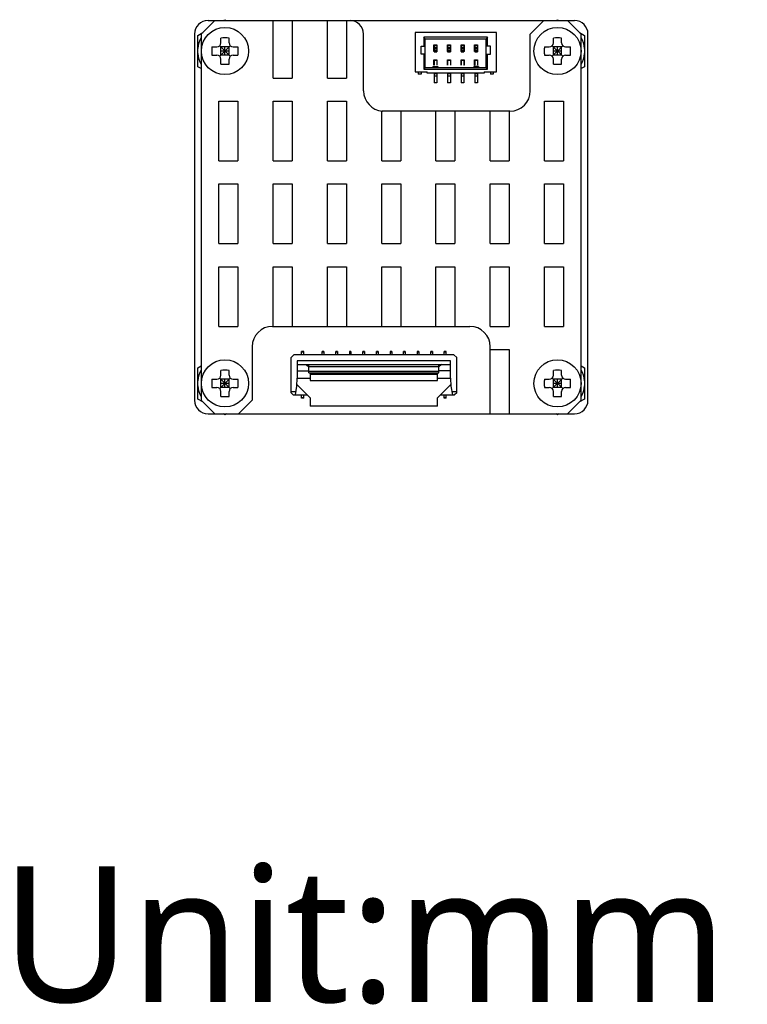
# Model space of a CAD drawing. Header units: millimetres. Extents: x 1441 to 1770, y 148 to 264.
# Tile 5 of 5: x 1716 to 1770, y 148 to 220. Entities that reach past the tile are written whole.
import ezdxf

# ---------------------------------------------------------------- set-up
doc = ezdxf.new("R2010")
doc.units = ezdxf.units.MM
doc.header["$LTSCALE"] = 16.335
doc.layers.get('0').update_dxf_attribs({"linetype": 'CONTINUOUS'})
doc.layers.add('00_COMPONENTS', color=7, linetype='CONTINUOUS')
doc.styles.get("Standard").update_dxf_attribs({"font": 'Roboto-Regular.ttf'})

msp = doc.modelspace()

# ---------------------------------------------------------------- linework, layer by layer
at = {"layer": '00_COMPONENTS', "color": 7}
for p, q in [((1729.5146, 219.2646), (1730.5146, 220.2646)), ((1730.0146, 220.2646), (1757.0146, 220.2646)), ((1731.1617, 220.2646), (1731.2646, 220.324)), ((1731.2646, 220.324), (1731.3675, 220.2646)), ((1734.8146, 216.0146), (1734.8146, 220.2646)), ((1736.2146, 220.2646), (1736.2146, 216.0146)), ((1738.8146, 216.0146), (1738.8146, 220.2646)), ((1740.2146, 220.2646), (1740.2146, 216.0146)), ((1753.7646, 219.2646), (1754.7646, 220.2646)), ((1755.6617, 220.2646), (1755.7646, 220.324)), ((1755.7646, 220.324), (1755.8675, 220.2646)), ((1756.5146, 220.2646), (1757.5146, 219.2646)), ((1729.0146, 219.2646), (1729.0146, 192.2646)), ((1729.2646, 219.1693), (1729.6306, 219.3806)), ((1729.5146, 219.2646), (1729.5146, 192.2646)), ((1741.4789, 215.0802), (1741.4789, 219.2646)), ((1751.2717, 219.3749), (1745.2717, 219.3749)), ((1745.2717, 219.3749), (1745.2717, 216.4749)), ((1751.2717, 216.4749), (1751.2717, 219.3749)), ((1753.7646, 215.0801), (1753.7646, 219.2646)), ((1757.3986, 219.3806), (1757.7646, 219.1693)), ((1757.5146, 192.2646), (1757.5146, 219.2646)), ((1758.0146, 192.2646), (1758.0146, 219.2646)), ((1729.2646, 216.8599), (1729.2646, 219.1693)), ((1730.9646, 218.6146), (1730.9646, 218.9728)), ((1731.5646, 218.6146), (1731.5646, 218.9728)), ((1750.6217, 219.0249), (1745.9217, 219.0249)), ((1746.0217, 218.9249), (1745.9217, 219.0249)), ((1745.9217, 219.0249), (1745.9217, 218.3749)), ((1746.0217, 218.9249), (1750.5217, 218.9249)), ((1746.0217, 216.7749), (1746.0217, 218.9249)), ((1750.6217, 219.0249), (1750.5217, 218.9249)), ((1750.5217, 216.7749), (1750.5217, 218.9249)), ((1750.6217, 218.3749), (1750.6217, 219.0249)), ((1755.4646, 218.6146), (1755.4646, 218.9728)), ((1756.0646, 218.6146), (1756.0646, 218.9728)), ((1757.7646, 219.1693), (1757.7646, 216.8599)), ((1730.3064, 218.3146), (1730.6646, 218.3146)), ((1730.8767, 217.6267), (1731.6525, 218.4024)), ((1730.8767, 218.4024), (1731.6525, 217.6267)), ((1731.5646, 218.3146), (1730.9646, 218.3146)), ((1730.9646, 217.7146), (1730.9646, 218.3146)), ((1731.5646, 218.0146), (1730.9646, 218.0146)), ((1731.2646, 217.7146), (1731.2646, 218.3146)), ((1731.5646, 217.7146), (1731.5646, 218.3146)), ((1731.8646, 218.3146), (1732.2228, 218.3146)), ((1745.7217, 218.3749), (1746.0217, 218.3749)), ((1745.7217, 217.7749), (1745.7217, 218.3749)), ((1746.0217, 217.7749), (1745.7217, 217.7749)), ((1745.9217, 217.7749), (1745.9217, 216.6749)), ((1746.6617, 218.4749), (1746.8817, 218.4749)), ((1746.6617, 217.9749), (1746.6617, 218.4749)), ((1746.6717, 217.9749), (1746.6617, 217.9749)), ((1746.6717, 218.4749), (1746.6717, 217.9649)), ((1746.6717, 218.4519), (1746.8717, 218.4519)), ((1746.6717, 218.4149), (1746.8717, 218.4149)), ((1746.6717, 218.2649), (1746.8717, 218.2649)), ((1746.6717, 218.1649), (1746.8717, 218.1649)), ((1746.6717, 218.0649), (1746.8717, 218.0649)), ((1746.6717, 217.9649), (1746.8717, 217.9649)), ((1746.8717, 218.4749), (1746.8717, 217.9649)), ((1746.8817, 217.9749), (1746.8717, 217.9749)), ((1746.8817, 218.4749), (1746.8817, 217.9749)), ((1747.6617, 218.4749), (1747.8817, 218.4749)), ((1747.6617, 217.9749), (1747.6617, 218.4749)), ((1747.6717, 217.9749), (1747.6617, 217.9749)), ((1747.6717, 218.4749), (1747.6717, 217.9649)), ((1747.6717, 218.4519), (1747.8717, 218.4519)), ((1747.6717, 218.4149), (1747.8717, 218.4149)), ((1747.6717, 218.2649), (1747.8717, 218.2649)), ((1747.6717, 218.1649), (1747.8717, 218.1649)), ((1747.6717, 218.0649), (1747.8717, 218.0649)), ((1747.6717, 217.9649), (1747.8717, 217.9649)), ((1747.8717, 218.4749), (1747.8717, 217.9649)), ((1747.8817, 217.9749), (1747.8717, 217.9749)), ((1747.8817, 218.4749), (1747.8817, 217.9749)), ((1748.6617, 218.4749), (1748.8817, 218.4749)), ((1748.6617, 217.9749), (1748.6617, 218.4749)), ((1748.6717, 217.9749), (1748.6617, 217.9749)), ((1748.6717, 218.4749), (1748.6717, 217.9649)), ((1748.6717, 218.4519), (1748.8717, 218.4519)), ((1748.6717, 218.4149), (1748.8717, 218.4149)), ((1748.6717, 218.2649), (1748.8717, 218.2649)), ((1748.6717, 218.1649), (1748.8717, 218.1649)), ((1748.6717, 218.0649), (1748.8717, 218.0649)), ((1748.6717, 217.9649), (1748.8717, 217.9649)), ((1748.8717, 218.4749), (1748.8717, 217.9649)), ((1748.8817, 217.9749), (1748.8717, 217.9749)), ((1748.8817, 218.4749), (1748.8817, 217.9749)), ((1749.6617, 218.4749), (1749.8817, 218.4749)), ((1749.6617, 217.9749), (1749.6617, 218.4749)), ((1749.6717, 217.9749), (1749.6617, 217.9749)), ((1749.6717, 218.4749), (1749.6717, 217.9649)), ((1749.6717, 218.4519), (1749.8717, 218.4519)), ((1749.6717, 218.4149), (1749.8717, 218.4149)), ((1749.6717, 218.2649), (1749.8717, 218.2649)), ((1749.6717, 218.1649), (1749.8717, 218.1649)), ((1749.6717, 218.0649), (1749.8717, 218.0649)), ((1749.6717, 217.9649), (1749.8717, 217.9649)), ((1749.8717, 218.4749), (1749.8717, 217.9649)), ((1749.8817, 217.9749), (1749.8717, 217.9749)), ((1749.8817, 218.4749), (1749.8817, 217.9749)), ((1750.8217, 218.3749), (1750.5217, 218.3749)), ((1750.5217, 217.7749), (1750.8217, 217.7749)), ((1750.6217, 216.6749), (1750.6217, 217.7749)), ((1750.8217, 217.7749), (1750.8217, 218.3749)), ((1754.8064, 218.3146), (1755.1646, 218.3146)), ((1755.3767, 217.6267), (1756.1525, 218.4024)), ((1755.3767, 218.4024), (1756.1525, 217.6267)), ((1756.0646, 218.3146), (1755.4646, 218.3146)), ((1755.4646, 217.7146), (1755.4646, 218.3146)), ((1756.0646, 218.0146), (1755.4646, 218.0146)), ((1755.7646, 217.7146), (1755.7646, 218.3146)), ((1756.0646, 217.7146), (1756.0646, 218.3146)), ((1756.3646, 218.3146), (1756.7228, 218.3146)), ((1730.3064, 217.7146), (1730.6646, 217.7146)), ((1731.5646, 217.7146), (1730.9646, 217.7146)), ((1730.9646, 217.0564), (1730.9646, 217.4146)), ((1731.5646, 217.0564), (1731.5646, 217.4146)), ((1731.8646, 217.7146), (1732.2228, 217.7146)), ((1746.6617, 217.3749), (1746.8817, 217.3749)), ((1746.6617, 216.9749), (1746.6617, 217.3749)), ((1746.6717, 217.3749), (1746.6717, 216.9749)), ((1746.6717, 217.3349), (1746.8717, 217.3349)), ((1746.8717, 217.3749), (1746.8717, 216.9749)), ((1746.8817, 217.3749), (1746.8817, 216.9749)), ((1747.6617, 217.3749), (1747.8817, 217.3749)), ((1747.6617, 216.9749), (1747.6617, 217.3749)), ((1747.6717, 217.3749), (1747.6717, 216.9749)), ((1747.6717, 217.3349), (1747.8717, 217.3349)), ((1747.8717, 217.3749), (1747.8717, 216.9749)), ((1747.8817, 217.3749), (1747.8817, 216.9749)), ((1748.6617, 217.3749), (1748.8817, 217.3749)), ((1748.6617, 216.9749), (1748.6617, 217.3749)), ((1748.6717, 217.3749), (1748.6717, 216.9749)), ((1748.6717, 217.3349), (1748.8717, 217.3349)), ((1748.8717, 217.3749), (1748.8717, 216.9749)), ((1748.8817, 217.3749), (1748.8817, 216.9749)), ((1749.6617, 217.3749), (1749.8817, 217.3749)), ((1749.6617, 216.9749), (1749.6617, 217.3749)), ((1749.6717, 217.3749), (1749.6717, 216.9749)), ((1749.6717, 217.3349), (1749.8717, 217.3349)), ((1749.8717, 217.3749), (1749.8717, 216.9749)), ((1749.8817, 217.3749), (1749.8817, 216.9749)), ((1754.8064, 217.7146), (1755.1646, 217.7146)), ((1756.0646, 217.7146), (1755.4646, 217.7146)), ((1755.4646, 217.0564), (1755.4646, 217.4146)), ((1756.0646, 217.0564), (1756.0646, 217.4146)), ((1756.3646, 217.7146), (1756.7228, 217.7146)), ((1729.5146, 216.7155), (1729.2646, 216.8599)), ((1745.2717, 216.4749), (1746.1717, 216.4749)), ((1745.5117, 216.4749), (1745.5117, 216.3049)), ((1745.7117, 216.4749), (1745.7117, 216.3049)), ((1746.0217, 216.7749), (1745.9217, 216.6749)), ((1745.9217, 216.6749), (1750.6217, 216.6749)), ((1750.5217, 216.7749), (1746.0217, 216.7749)), ((1746.1717, 216.3749), (1746.1717, 216.4749)), ((1750.3717, 216.3749), (1746.1717, 216.3749)), ((1746.5917, 216.8749), (1746.9517, 216.8749)), ((1746.5917, 216.8749), (1746.5917, 216.7749)), ((1746.6717, 216.9749), (1746.6617, 216.9749)), ((1746.6717, 216.3749), (1746.6717, 215.6749)), ((1746.6717, 216.3449), (1746.8717, 216.3449)), ((1746.8817, 216.9749), (1746.8717, 216.9749)), ((1746.8717, 216.3749), (1746.8717, 215.6749)), ((1746.9517, 216.8749), (1746.9517, 216.7749)), ((1747.6717, 216.9749), (1747.6617, 216.9749)), ((1747.6717, 216.3749), (1747.6717, 215.6749)), ((1747.6717, 216.3449), (1747.8717, 216.3449)), ((1747.8817, 216.9749), (1747.8717, 216.9749)), ((1747.8717, 216.3749), (1747.8717, 215.6749)), ((1748.6717, 216.9749), (1748.6617, 216.9749)), ((1748.6717, 216.3749), (1748.6717, 215.6749)), ((1748.6717, 216.3449), (1748.8717, 216.3449)), ((1748.8817, 216.9749), (1748.8717, 216.9749)), ((1748.8717, 216.3749), (1748.8717, 215.6749)), ((1749.9517, 216.8749), (1749.5917, 216.8749)), ((1749.5917, 216.8749), (1749.5917, 216.7749)), ((1749.6717, 216.9749), (1749.6617, 216.9749)), ((1749.6717, 216.3749), (1749.6717, 215.6749)), ((1749.6717, 216.3449), (1749.8717, 216.3449)), ((1749.8817, 216.9749), (1749.8717, 216.9749)), ((1749.8717, 216.3749), (1749.8717, 215.6749)), ((1749.9517, 216.8749), (1749.9517, 216.7749)), ((1750.3717, 216.4749), (1751.2717, 216.4749)), ((1750.3717, 216.4749), (1750.3717, 216.3749)), ((1750.5217, 216.7749), (1750.6217, 216.6749)), ((1750.8317, 216.4749), (1750.8317, 216.3049)), ((1751.0317, 216.4749), (1751.0317, 216.3049)), ((1757.7646, 216.8599), (1757.5146, 216.7155)), ((1734.8146, 216.0146), (1736.2146, 216.0146)), ((1738.8146, 216.0146), (1740.2146, 216.0146)), ((1745.7117, 216.3049), (1745.5117, 216.3049)), ((1746.6717, 216.1749), (1746.8717, 216.1749)), ((1746.8717, 215.6749), (1746.6717, 215.6749)), ((1747.6717, 216.1749), (1747.8717, 216.1749)), ((1747.8717, 215.6749), (1747.6717, 215.6749)), ((1748.6717, 216.1749), (1748.8717, 216.1749)), ((1748.8717, 215.6749), (1748.6717, 215.6749)), ((1749.6717, 216.1749), (1749.8717, 216.1749)), ((1749.8717, 215.6749), (1749.6717, 215.6749)), ((1751.0317, 216.3049), (1750.8317, 216.3049)), ((1730.8146, 214.3146), (1732.2146, 214.3146)), ((1730.8146, 209.9146), (1730.8146, 214.3146)), ((1732.2146, 214.3146), (1732.2146, 209.9146)), ((1734.8146, 214.3146), (1736.2146, 214.3146)), ((1734.8146, 209.9146), (1734.8146, 214.3146)), ((1736.2146, 214.3146), (1736.2146, 209.9146)), ((1738.8146, 214.3146), (1740.2146, 214.3146)), ((1738.8146, 209.9146), (1738.8146, 214.3146)), ((1740.2146, 214.3146), (1740.2146, 209.9146)), ((1754.8146, 214.3146), (1756.2146, 214.3146)), ((1754.8146, 209.9146), (1754.8146, 214.3146)), ((1756.2146, 214.3146), (1756.2146, 209.9146)), ((1752.2646, 213.5802), (1742.8146, 213.5802)), ((1742.8146, 209.9146), (1742.8146, 213.5802)), ((1744.2146, 213.5802), (1744.2146, 209.9146)), ((1746.8146, 209.9146), (1746.8146, 213.5802)), ((1748.2146, 213.5802), (1748.2146, 209.9146)), ((1750.8146, 209.9146), (1750.8146, 213.5802)), ((1752.2146, 213.5802), (1752.2146, 209.9146)), ((1730.8146, 209.9146), (1732.2146, 209.9146)), ((1734.8146, 209.9146), (1736.2146, 209.9146)), ((1738.8146, 209.9146), (1740.2146, 209.9146)), ((1742.8146, 209.9146), (1744.2146, 209.9146)), ((1746.8146, 209.9146), (1748.2146, 209.9146)), ((1750.8146, 209.9146), (1752.2146, 209.9146)), ((1754.8146, 209.9146), (1756.2146, 209.9146)), ((1730.8146, 208.2146), (1732.2146, 208.2146)), ((1730.8146, 203.8146), (1730.8146, 208.2146)), ((1732.2146, 208.2146), (1732.2146, 203.8146)), ((1734.8146, 208.2146), (1736.2146, 208.2146)), ((1734.8146, 203.8146), (1734.8146, 208.2146)), ((1736.2146, 208.2146), (1736.2146, 203.8146)), ((1738.8146, 208.2146), (1740.2146, 208.2146)), ((1738.8146, 203.8146), (1738.8146, 208.2146)), ((1740.2146, 208.2146), (1740.2146, 203.8146)), ((1742.8146, 208.2146), (1744.2146, 208.2146)), ((1742.8146, 203.8146), (1742.8146, 208.2146)), ((1744.2146, 208.2146), (1744.2146, 203.8146)), ((1746.8146, 208.2146), (1748.2146, 208.2146)), ((1746.8146, 203.8146), (1746.8146, 208.2146)), ((1748.2146, 208.2146), (1748.2146, 203.8146)), ((1750.8146, 208.2146), (1752.2146, 208.2146)), ((1750.8146, 203.8146), (1750.8146, 208.2146)), ((1752.2146, 208.2146), (1752.2146, 203.8146)), ((1754.8146, 208.2146), (1756.2146, 208.2146)), ((1754.8146, 203.8146), (1754.8146, 208.2146)), ((1756.2146, 208.2146), (1756.2146, 203.8146)), ((1730.8146, 203.8146), (1732.2146, 203.8146)), ((1734.8146, 203.8146), (1736.2146, 203.8146)), ((1738.8146, 203.8146), (1740.2146, 203.8146)), ((1742.8146, 203.8146), (1744.2146, 203.8146)), ((1746.8146, 203.8146), (1748.2146, 203.8146)), ((1750.8146, 203.8146), (1752.2146, 203.8146)), ((1754.8146, 203.8146), (1756.2146, 203.8146)), ((1730.8146, 202.1146), (1732.2146, 202.1146)), ((1730.8146, 197.7146), (1730.8146, 202.1146)), ((1732.2146, 202.1146), (1732.2146, 197.7146)), ((1734.8146, 202.1146), (1736.2146, 202.1146)), ((1734.8146, 197.7146), (1734.8146, 202.1146)), ((1736.2146, 202.1146), (1736.2146, 197.7146)), ((1738.8146, 202.1146), (1740.2146, 202.1146)), ((1738.8146, 197.7146), (1738.8146, 202.1146)), ((1740.2146, 202.1146), (1740.2146, 197.7146)), ((1742.8146, 202.1146), (1744.2146, 202.1146)), ((1742.8146, 197.7146), (1742.8146, 202.1146)), ((1744.2146, 202.1146), (1744.2146, 197.7146)), ((1746.8146, 202.1146), (1748.2146, 202.1146)), ((1746.8146, 197.7146), (1746.8146, 202.1146)), ((1748.2146, 202.1146), (1748.2146, 197.7146)), ((1750.8146, 202.1146), (1752.2146, 202.1146)), ((1750.8146, 197.7146), (1750.8146, 202.1146)), ((1752.2146, 202.1146), (1752.2146, 197.7146)), ((1754.8146, 202.1146), (1756.2146, 202.1146)), ((1754.8146, 197.7146), (1754.8146, 202.1146)), ((1756.2146, 202.1146), (1756.2146, 197.7146)), ((1730.8146, 197.7146), (1732.2146, 197.7146)), ((1734.7646, 197.7146), (1749.3146, 197.7146)), ((1750.8146, 197.7146), (1752.2146, 197.7146)), ((1754.8146, 197.7146), (1756.2146, 197.7146)), ((1733.2646, 196.2146), (1733.2646, 192.2646)), ((1750.8146, 191.2646), (1750.8146, 196.2146)), ((1750.8146, 196.0146), (1752.2146, 196.0146)), ((1752.2146, 196.0146), (1752.2146, 191.2646)), ((1736.3392, 195.6245), (1736.1392, 195.4245)), ((1736.1392, 192.8245), (1736.1392, 195.4245)), ((1748.1392, 195.6245), (1736.3392, 195.6245)), ((1737.0642, 195.8745), (1736.9142, 195.8745)), ((1736.9142, 195.6245), (1736.9142, 195.8745)), ((1737.0642, 195.8245), (1736.9142, 195.8245)), ((1737.0642, 195.6245), (1737.0642, 195.8745)), ((1738.5492, 195.8745), (1738.4292, 195.8745)), ((1738.4292, 195.6245), (1738.4292, 195.8745)), ((1738.5492, 195.8245), (1738.4292, 195.8245)), ((1738.5492, 195.8745), (1738.5492, 195.6245)), ((1739.5492, 195.8745), (1739.4292, 195.8745)), ((1739.4292, 195.6245), (1739.4292, 195.8745)), ((1739.5492, 195.8245), (1739.4292, 195.8245)), ((1739.5492, 195.8745), (1739.5492, 195.6245)), ((1740.5492, 195.8745), (1740.4292, 195.8745)), ((1740.4292, 195.8745), (1740.4292, 195.6245)), ((1740.5492, 195.8245), (1740.4292, 195.8245)), ((1740.5492, 195.8745), (1740.5492, 195.6245)), ((1741.5492, 195.8745), (1741.4292, 195.8745)), ((1741.4292, 195.6245), (1741.4292, 195.8745)), ((1741.5492, 195.8245), (1741.4292, 195.8245)), ((1741.5492, 195.8745), (1741.5492, 195.6245)), ((1742.5492, 195.8745), (1742.4292, 195.8745)), ((1742.4292, 195.6245), (1742.4292, 195.8745)), ((1742.5492, 195.8245), (1742.4292, 195.8245)), ((1742.5492, 195.8745), (1742.5492, 195.6245)), ((1743.5492, 195.8745), (1743.4292, 195.8745)), ((1743.4292, 195.8745), (1743.4292, 195.6245)), ((1743.5492, 195.8245), (1743.4292, 195.8245)), ((1743.5492, 195.8745), (1743.5492, 195.6245)), ((1744.5492, 195.8745), (1744.4292, 195.8745)), ((1744.4292, 195.6245), (1744.4292, 195.8745)), ((1744.5492, 195.8245), (1744.4292, 195.8245)), ((1744.5492, 195.8745), (1744.5492, 195.6245)), ((1745.5492, 195.8745), (1745.4292, 195.8745)), ((1745.4292, 195.8745), (1745.4292, 195.6245)), ((1745.5492, 195.8245), (1745.4292, 195.8245)), ((1745.5492, 195.8745), (1745.5492, 195.6245)), ((1746.5492, 195.8745), (1746.4292, 195.8745)), ((1746.4292, 195.6245), (1746.4292, 195.8745)), ((1746.5492, 195.8245), (1746.4292, 195.8245)), ((1746.5492, 195.8745), (1746.5492, 195.6245)), ((1747.5642, 195.8745), (1747.4142, 195.8745)), ((1747.4142, 195.6245), (1747.4142, 195.8745)), ((1747.5642, 195.8245), (1747.4142, 195.8245)), ((1747.5642, 195.6245), (1747.5642, 195.8745)), ((1748.3392, 195.4245), (1748.1392, 195.6245)), ((1748.3392, 192.8245), (1748.3392, 195.4245)), ((1729.2646, 194.6693), (1729.5146, 194.8136)), ((1729.2646, 192.3599), (1729.2646, 194.6693)), ((1747.8892, 195.1745), (1736.5892, 195.1745)), ((1736.5892, 195.1745), (1736.5892, 193.8945)), ((1736.5892, 194.9145), (1747.8892, 194.9145)), ((1737.2542, 194.9145), (1737.4542, 194.7283)), ((1737.4542, 194.2845), (1737.4542, 194.9145)), ((1737.4542, 194.7595), (1747.0242, 194.7595)), ((1747.2242, 194.9145), (1747.0242, 194.7283)), ((1747.0242, 194.2845), (1747.0242, 194.9145)), ((1747.8892, 193.8945), (1747.8892, 195.1745)), ((1757.5146, 194.8136), (1757.7646, 194.6693)), ((1757.7646, 194.6693), (1757.7646, 192.3599)), ((1730.3064, 193.8146), (1730.6646, 193.8146)), ((1730.8767, 193.9024), (1731.6525, 193.1267)), ((1730.8767, 193.1267), (1731.6525, 193.9024)), ((1730.9646, 194.1146), (1730.9646, 194.4728)), ((1731.5646, 193.8146), (1730.9646, 193.8146)), ((1730.9646, 193.2146), (1730.9646, 193.8146)), ((1731.2646, 193.2146), (1731.2646, 193.8146)), ((1731.5646, 194.1146), (1731.5646, 194.4728)), ((1731.5646, 193.2146), (1731.5646, 193.8146)), ((1731.8646, 193.8146), (1732.2228, 193.8146)), ((1736.5592, 193.2945), (1736.5892, 193.8945)), ((1736.5892, 194.4445), (1737.4542, 194.4445)), ((1736.5892, 193.8945), (1737.5492, 193.8945)), ((1747.0242, 194.3845), (1737.4542, 194.3845)), ((1737.4542, 194.2845), (1747.0242, 194.2845)), ((1737.5492, 194.2845), (1737.5492, 193.7245)), ((1746.9292, 194.1767), (1737.5492, 194.1767)), ((1746.9292, 193.7245), (1746.9292, 194.2845)), ((1746.9292, 193.8945), (1747.8892, 193.8945)), ((1747.8892, 194.4445), (1747.0242, 194.4445)), ((1747.8892, 193.8945), (1747.9192, 193.2945)), ((1754.8064, 193.8146), (1755.1646, 193.8146)), ((1755.3767, 193.9024), (1756.1525, 193.1267)), ((1755.3767, 193.1267), (1756.1525, 193.9024)), ((1755.4646, 194.1146), (1755.4646, 194.4728)), ((1756.0646, 193.8146), (1755.4646, 193.8146)), ((1755.4646, 193.2146), (1755.4646, 193.8146)), ((1755.7646, 193.2146), (1755.7646, 193.8146)), ((1756.0646, 194.1146), (1756.0646, 194.4728)), ((1756.0646, 193.2146), (1756.0646, 193.8146)), ((1756.3646, 193.8146), (1756.7228, 193.8146)), ((1730.3064, 193.2146), (1730.6646, 193.2146)), ((1731.5646, 193.5146), (1730.9646, 193.5146)), ((1731.5646, 193.2146), (1730.9646, 193.2146)), ((1731.8646, 193.2146), (1732.2228, 193.2146)), ((1736.4592, 192.6745), (1736.5592, 193.2945)), ((1737.5492, 192.4345), (1736.5654, 193.4183)), ((1737.5492, 193.7245), (1746.9292, 193.7245)), ((1746.9292, 192.4345), (1747.913, 193.4183)), ((1747.9192, 193.2945), (1748.0192, 192.6745)), ((1754.8064, 193.2146), (1755.1646, 193.2146)), ((1756.0646, 193.5146), (1755.4646, 193.5146)), ((1756.0646, 193.2146), (1755.4646, 193.2146)), ((1756.3646, 193.2146), (1756.7228, 193.2146)), ((1729.6306, 192.1485), (1729.2646, 192.3599)), ((1730.9646, 192.5564), (1730.9646, 192.9146)), ((1731.5646, 192.5564), (1731.5646, 192.9146)), ((1736.1392, 192.9145), (1736.4979, 192.9145)), ((1736.1392, 192.8245), (1736.2892, 192.6745)), ((1736.2892, 192.6745), (1737.3092, 192.6745)), ((1736.9142, 192.4245), (1736.9142, 192.6745)), ((1736.9142, 192.4745), (1737.0642, 192.4745)), ((1737.0642, 192.4245), (1736.9142, 192.4245)), ((1737.0642, 192.4245), (1737.0642, 192.6745)), ((1737.5492, 192.4345), (1737.5492, 191.8245)), ((1746.9292, 191.8245), (1746.9292, 192.4345)), ((1747.1692, 192.6745), (1748.1892, 192.6745)), ((1747.4142, 192.4245), (1747.4142, 192.6745)), ((1747.4142, 192.4745), (1747.5642, 192.4745)), ((1747.5642, 192.4245), (1747.4142, 192.4245)), ((1747.5642, 192.4245), (1747.5642, 192.6745)), ((1747.9805, 192.9145), (1748.3392, 192.9145)), ((1748.3392, 192.8245), (1748.1892, 192.6745)), ((1755.4646, 192.5564), (1755.4646, 192.9146)), ((1756.0646, 192.5564), (1756.0646, 192.9146)), ((1757.7646, 192.3599), (1757.3986, 192.1485)), ((1730.5146, 191.2646), (1729.5146, 192.2646)), ((1733.2646, 192.2646), (1732.2646, 191.2646)), ((1746.9292, 191.8245), (1737.5492, 191.8245)), ((1757.5146, 192.2646), (1756.5146, 191.2646)), ((1730.0146, 191.2646), (1757.0146, 191.2646)), ((1731.2646, 191.2052), (1731.1617, 191.2646)), ((1731.3675, 191.2646), (1731.2646, 191.2052)), ((1755.7646, 191.2052), (1755.6617, 191.2646)), ((1755.8675, 191.2646), (1755.7646, 191.2052))]:
    msp.add_line(p, q, dxfattribs=at)
for centre in [(1731.2646, 218.0146), (1755.7646, 218.0146), (1731.2646, 193.5146), (1755.7646, 193.5146)]:
    msp.add_circle(centre, 1.7375, dxfattribs=at)
for centre, radius, start, end in [((1730.0146, 219.2646), 1, 90, 180), ((1740.4789, 219.2646), 1, 0, 90), ((1757.0146, 219.2646), 1, 0, 90), ((1731.2646, 218.0146), 2.0094, 150.582445, 174.455498), ((1730.6646, 218.6146), 0.3, 270, 0), ((1731.2646, 215.3257), 3.6594, 85.297593, 94.702407), ((1731.8646, 218.6146), 0.3, 180, 270), ((1755.1646, 218.6146), 0.3, 270, 0), ((1755.7646, 215.3257), 3.6594, 85.297593, 94.702407), ((1756.3646, 218.6146), 0.3, 180, 270), ((1755.7646, 218.0146), 2.0094, 5.544502, 29.417555), ((1731.2646, 218.0146), 2.0094, 185.544502, 209.417555), ((1733.9489, 218.0141), 3.6548, 175.283794, 179.992157), ((1733.9489, 218.0151), 3.6548, 180.007843, 184.716206), ((1728.5804, 218.0141), 3.6548, 0.007843, 4.716206), ((1728.5804, 218.0151), 3.6548, 355.283794, 359.992157), ((1758.4489, 218.0141), 3.6548, 175.283794, 179.992157), ((1758.4489, 218.0151), 3.6548, 180.007843, 184.716206), ((1753.0804, 218.0141), 3.6548, 0.007843, 4.716206), ((1753.0804, 218.0151), 3.6548, 355.283794, 359.992157), ((1755.7646, 218.0146), 2.0094, 330.582445, 354.455498), ((1730.6646, 217.4146), 0.3, 0, 90), ((1731.2646, 220.7035), 3.6594, 265.297593, 274.702407), ((1731.8646, 217.4146), 0.3, 90, 180), ((1755.1646, 217.4146), 0.3, 0, 90), ((1755.7646, 220.7035), 3.6594, 265.297593, 274.702407), ((1756.3646, 217.4146), 0.3, 90, 180), ((1742.9789, 215.0802), 1.5, 180, 265.646493), ((1752.2646, 215.0802), 1.5, 270, 359.998667), ((1734.7646, 196.2146), 1.5, 90, 180), ((1749.3146, 196.2146), 1.5, 0, 90), ((1731.2646, 193.5146), 2.0094, 150.582445, 174.455498), ((1733.9489, 193.5141), 3.6548, 175.283794, 179.992157), ((1730.6646, 194.1146), 0.3, 270, 0), ((1731.2646, 190.8257), 3.6594, 85.297593, 94.702407), ((1731.8646, 194.1146), 0.3, 180, 270), ((1728.5804, 193.5141), 3.6548, 0.007843, 4.716206), ((1758.4489, 193.5141), 3.6548, 175.283794, 179.992157), ((1755.1646, 194.1146), 0.3, 270, 0), ((1755.7646, 190.8257), 3.6594, 85.297593, 94.702407), ((1756.3646, 194.1146), 0.3, 180, 270), ((1753.0804, 193.5141), 3.6548, 0.007843, 4.716206), ((1755.7646, 193.5146), 2.0094, 5.544502, 29.417555), ((1731.2646, 193.5146), 2.0094, 185.544502, 209.417555), ((1733.9489, 193.5151), 3.6548, 180.007843, 184.716206), ((1730.6646, 192.9146), 0.3, 0, 90), ((1731.8646, 192.9146), 0.3, 90, 180), ((1728.5804, 193.5151), 3.6548, 355.283794, 359.992157), ((1758.4489, 193.5151), 3.6548, 180.007843, 184.716206), ((1755.1646, 192.9146), 0.3, 0, 90), ((1756.3646, 192.9146), 0.3, 90, 180), ((1753.0804, 193.5151), 3.6548, 355.283794, 359.992157), ((1755.7646, 193.5146), 2.0094, 330.582445, 354.455498), ((1731.2646, 196.2035), 3.6594, 265.297593, 274.702407), ((1755.7646, 196.2035), 3.6594, 265.297593, 274.702407), ((1730.0146, 192.2646), 1, 180, 270), ((1757.0146, 192.2646), 1, 270, 0)]:
    msp.add_arc(centre, radius, start, end, dxfattribs=at)

# ---------------------------------------------------------------- texts
msp.add_text('Unit:mm', height=10).set_placement((1714.802, 147.9136))

doc.saveas('drawing.dxf')
